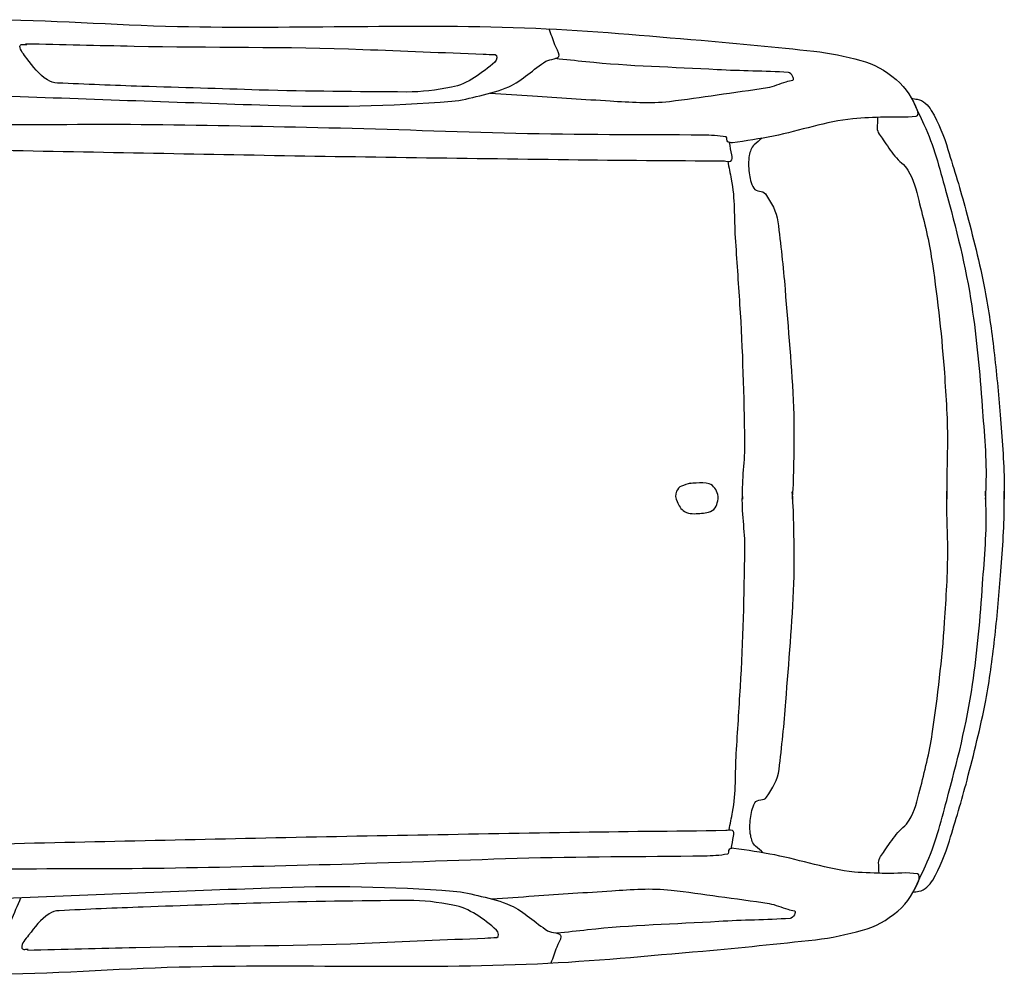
# Model space of a CAD drawing. Extents: x 85.81 to 92.09, y 20.19 to 24.16.
# Tile 9 of 12: x 90.62 to 92.09, y 20.34 to 21.76. Entities that reach past the tile are written whole.
import ezdxf

# ---------------------------------------------------------------- set-up
doc = ezdxf.new("R2010")
doc.units = 0
doc.header["$MEASUREMENT"] = 0
doc.layers.get('0').update_dxf_attribs({"linetype": 'CONTINUOUS'})

msp = doc.modelspace()

# ---------------------------------------------------------------- linework, layer by layer
at = {"linetype": 'Continuous'}
for points, knots in [([(89.7955, 21.7603), (89.8313, 21.76), (89.867, 21.7597), (89.9028, 21.7593), (90.0537, 21.7579), (90.2047, 21.7602), (90.3557, 21.761), (90.4278, 21.7614), (90.5, 21.7635), (90.5722, 21.7636), (90.6677, 21.7638), (90.7631, 21.756), (90.8585, 21.7538), (91.036, 21.7499), (91.2139, 21.7585), (91.3912, 21.751), (91.4733, 21.7476), (91.5552, 21.7399), (91.6372, 21.7331), (91.6932, 21.7285), (91.7489, 21.7228), (91.8048, 21.7169), (91.8283, 21.7145), (91.8514, 21.7092), (91.8745, 21.7031), (91.894, 21.6981), (91.9104, 21.6886), (91.9272, 21.6748), (91.9426, 21.6621), (91.9516, 21.6453), (91.9585, 21.6293), (91.9597, 21.6265), (91.96, 21.6202), (91.9567, 21.6197), (91.9411, 21.6175), (91.9254, 21.6195), (91.9098, 21.6188), (91.8942, 21.6181), (91.8785, 21.6182), (91.8629, 21.6165), (91.8227, 21.6121), (91.7845, 21.5987), (91.7447, 21.5907), (91.7243, 21.5866), (91.704, 21.5834), (91.6837, 21.5806), (91.6813, 21.5803), (91.6791, 21.5812), (91.6768, 21.5823), (91.6744, 21.5834), (91.6768, 21.5889), (91.6743, 21.5893), (91.6629, 21.5911), (91.6515, 21.5919), (91.64, 21.592), (91.5472, 21.593), (91.4544, 21.5921), (91.3616, 21.5946), (91.2689, 21.597), (91.1762, 21.6005), (91.0835, 21.6026), (90.9958, 21.6047), (90.9081, 21.6064), (90.8204, 21.6074), (90.7361, 21.6084), (90.6518, 21.6069), (90.5675, 21.6076), (90.4729, 21.6083), (90.3783, 21.6104), (90.2837, 21.6131), (90.2314, 21.6146), (90.1791, 21.6175), (90.1269, 21.6206), (90.109, 21.6217), (90.091, 21.6225), (90.0733, 21.6255), (90.07, 21.626), (90.0668, 21.6266), (90.0635, 21.6271)], [0, 0, 0, 0, 0.026108, 0.026108, 0.026108, 0.136308, 0.136308, 0.136308, 0.188997, 0.188997, 0.188997, 0.25871, 0.25871, 0.25871, 0.388323, 0.388323, 0.388323, 0.44835, 0.44835, 0.44835, 0.489307, 0.489307, 0.489307, 0.50661, 0.50661, 0.50661, 0.521158, 0.521158, 0.521158, 0.534591, 0.534591, 0.534591, 0.536968, 0.536968, 0.536968, 0.548383, 0.548383, 0.548383, 0.559823, 0.559823, 0.559823, 0.589255, 0.589255, 0.589255, 0.604309, 0.604309, 0.604309, 0.606019, 0.606019, 0.606019, 0.607828, 0.607828, 0.607828, 0.616214, 0.616214, 0.616214, 0.683946, 0.683946, 0.683946, 0.751651, 0.751651, 0.751651, 0.81568, 0.81568, 0.81568, 0.877227, 0.877227, 0.877227, 0.946283, 0.946283, 0.946283, 0.984492, 0.984492, 0.984492, 0.99758, 0.99758, 0.99758, 1, 1, 1, 1]), ([(89.5947, 21.7333), (89.6011, 21.7296), (89.6075, 21.7259), (89.6139, 21.7222), (89.627, 21.7146), (89.6442, 21.7212), (89.6593, 21.7204), (89.6901, 21.7188), (89.7208, 21.7176), (89.7515, 21.7154), (89.7786, 21.7135), (89.8055, 21.7107), (89.8326, 21.7081), (89.8848, 21.7031), (89.9369, 21.6974), (89.989, 21.691), (90.024, 21.6867), (90.058, 21.6758), (90.093, 21.6717), (90.1179, 21.6688), (90.1429, 21.6666), (90.1679, 21.6646), (90.1963, 21.6624), (90.2246, 21.6594), (90.2531, 21.6585), (90.2797, 21.6577), (90.3064, 21.6573), (90.333, 21.6568), (90.3945, 21.6557), (90.4561, 21.6556), (90.5176, 21.6538), (90.5451, 21.6529), (90.5726, 21.6516), (90.6002, 21.6505), (90.7312, 21.6456), (90.8622, 21.6411), (90.9932, 21.6366), (91.0842, 21.6335), (91.1752, 21.6353), (91.2663, 21.6425), (91.2805, 21.6437), (91.2942, 21.6473), (91.308, 21.6506), (91.3228, 21.6541), (91.3373, 21.6579), (91.3513, 21.6641), (91.3719, 21.6732), (91.3879, 21.6906), (91.4065, 21.702), (91.4125, 21.7057), (91.4265, 21.7047), (91.4261, 21.7109), (91.4259, 21.7158), (91.4218, 21.7212), (91.4199, 21.7264), (91.417, 21.7343), (91.414, 21.7422), (91.4111, 21.7501)], [0, 0, 0, 0, 0.011723, 0.011723, 0.011723, 0.035683, 0.035683, 0.035683, 0.084334, 0.084334, 0.084334, 0.127226, 0.127226, 0.127226, 0.210201, 0.210201, 0.210201, 0.26596, 0.26596, 0.26596, 0.30559, 0.30559, 0.30559, 0.350629, 0.350629, 0.350629, 0.392746, 0.392746, 0.392746, 0.490062, 0.490062, 0.490062, 0.533625, 0.533625, 0.533625, 0.740914, 0.740914, 0.740914, 0.884938, 0.884938, 0.884938, 0.907309, 0.907309, 0.907309, 0.931199, 0.931199, 0.931199, 0.966523, 0.966523, 0.966523, 0.977895, 0.977895, 0.977895, 0.98669, 0.98669, 0.98669, 1, 1, 1, 1]), ([(90.6328, 21.7281), (90.6865, 21.7269), (90.7403, 21.7257), (90.794, 21.7245), (90.9074, 21.7221), (91.0209, 21.724), (91.1343, 21.7196), (91.1939, 21.7172), (91.2535, 21.7149), (91.3132, 21.7126), (91.3191, 21.7124), (91.3251, 21.7121), (91.3311, 21.7119), (91.3347, 21.7117), (91.3335, 21.7032), (91.3306, 21.7008), (91.3115, 21.685), (91.2906, 21.6679), (91.2658, 21.6633), (91.2436, 21.6591), (91.2216, 21.656), (91.1993, 21.6562), (91.1263, 21.6568), (91.0533, 21.657), (90.9803, 21.6592), (90.922, 21.661), (90.8637, 21.6628), (90.8054, 21.6646), (90.7637, 21.666), (90.7219, 21.6677), (90.6802, 21.6695), (90.6749, 21.6698), (90.6699, 21.6713), (90.6652, 21.6743), (90.6519, 21.6826), (90.6443, 21.6936), (90.6347, 21.7059), (90.6301, 21.7118), (90.6244, 21.7184), (90.6244, 21.7242), (90.6244, 21.7253), (90.626, 21.727), (90.6273, 21.7269), (90.6296, 21.7268), (90.6319, 21.7267), (90.6342, 21.7266)], [0, 0, 0, 0, 0.110236, 0.110236, 0.110236, 0.342992, 0.342992, 0.342992, 0.465458, 0.465458, 0.465458, 0.477705, 0.477705, 0.477705, 0.485264, 0.485264, 0.485264, 0.536535, 0.536535, 0.536535, 0.582235, 0.582235, 0.582235, 0.732069, 0.732069, 0.732069, 0.851713, 0.851713, 0.851713, 0.93744, 0.93744, 0.93744, 0.948183, 0.948183, 0.948183, 0.97821, 0.97821, 0.97821, 0.992621, 0.992621, 0.992621, 0.99529, 0.99529, 0.99529, 1, 1, 1, 1]), ([(91.3236, 21.6545), (91.3446, 21.6531), (91.3656, 21.6517), (91.3866, 21.6503), (91.4251, 21.6477), (91.4636, 21.6454), (91.5021, 21.643), (91.5314, 21.6412), (91.5608, 21.6389), (91.5903, 21.6423), (91.6141, 21.6451), (91.6374, 21.6487), (91.6609, 21.652), (91.6859, 21.6555), (91.7109, 21.6588), (91.7358, 21.6629), (91.7454, 21.6645), (91.7544, 21.6688), (91.7637, 21.6715), (91.7669, 21.6725), (91.7704, 21.673), (91.7734, 21.6739), (91.7774, 21.6751), (91.7713, 21.6849), (91.767, 21.6852), (91.7317, 21.6877), (91.6963, 21.6873), (91.661, 21.6893), (91.5959, 21.6932), (91.5306, 21.6942), (91.4657, 21.7011), (91.4506, 21.7027), (91.4355, 21.7043), (91.4203, 21.7059)], [0, 0, 0, 0, 0.077528, 0.077528, 0.077528, 0.21978, 0.21978, 0.21978, 0.328184, 0.328184, 0.328184, 0.415869, 0.415869, 0.415869, 0.508854, 0.508854, 0.508854, 0.54474, 0.54474, 0.54474, 0.557068, 0.557068, 0.557068, 0.573074, 0.573074, 0.573074, 0.703434, 0.703434, 0.703434, 0.943893, 0.943893, 0.943893, 1, 1, 1, 1]), ([(91.95, 21.6467), (91.9529, 21.6463), (91.9558, 21.6458), (91.9587, 21.6454), (91.9674, 21.644), (91.9748, 21.6368), (91.9795, 21.6288), (91.9907, 21.6098), (91.9981, 21.5907), (92.0043, 21.5705), (92.0136, 21.5406), (92.0229, 21.5108), (92.0308, 21.4806), (92.0412, 21.4412), (92.0514, 21.4019), (92.0591, 21.3619), (92.0649, 21.3318), (92.0692, 21.3015), (92.0727, 21.2711), (92.0763, 21.2395), (92.0794, 21.2079), (92.0818, 21.1761), (92.0845, 21.1417), (92.0877, 21.1072), (92.0878, 21.0727), (92.0878, 21.0654), (92.0879, 21.058), (92.0879, 21.0507)], [0, 0, 0, 0, 0.013963, 0.013963, 0.013963, 0.056349, 0.056349, 0.056349, 0.157398, 0.157398, 0.157398, 0.306807, 0.306807, 0.306807, 0.501208, 0.501208, 0.501208, 0.647616, 0.647616, 0.647616, 0.799691, 0.799691, 0.799691, 0.964847, 0.964847, 0.964847, 1, 1, 1, 1]), ([(91.9518, 21.6435), (91.9574, 21.6316), (91.963, 21.6197), (91.9686, 21.6077), (91.9832, 21.5768), (91.9915, 21.5435), (92.0006, 21.5104), (92.0163, 21.4535), (92.0308, 21.3967), (92.0396, 21.3383), (92.0471, 21.2886), (92.0517, 21.2388), (92.0552, 21.1886), (92.0579, 21.1494), (92.0621, 21.1102), (92.0606, 21.0709), (92.0603, 21.0641), (92.0601, 21.0574), (92.0598, 21.0506)], [0, 0, 0, 0, 0.065251, 0.065251, 0.065251, 0.233902, 0.233902, 0.233902, 0.524564, 0.524564, 0.524564, 0.772447, 0.772447, 0.772447, 0.966602, 0.966602, 0.966602, 1, 1, 1, 1]), ([(91.8996, 21.6184), (91.8994, 21.6132), (91.8992, 21.6079), (91.899, 21.6026), (91.8988, 21.5962), (91.904, 21.5908), (91.9077, 21.5853), (91.9133, 21.5768), (91.9192, 21.5688), (91.9253, 21.5609), (91.9312, 21.5533), (91.9397, 21.5482), (91.9448, 21.5398), (91.9532, 21.5259), (91.9569, 21.5104), (91.9608, 21.495), (91.9678, 21.4671), (91.9752, 21.4396), (91.9795, 21.4112), (91.9879, 21.3559), (91.9944, 21.3008), (91.9984, 21.2452), (92.001, 21.2092), (92.0035, 21.1732), (92.0035, 21.1372), (92.0035, 21.1138), (92.0023, 21.0903), (92.0025, 21.0669), (92.0025, 21.0614), (92.0026, 21.056), (92.0026, 21.0506)], [0, 0, 0, 0, 0.026845, 0.026845, 0.026845, 0.05966, 0.05966, 0.05966, 0.11083, 0.11083, 0.11083, 0.159586, 0.159586, 0.159586, 0.240232, 0.240232, 0.240232, 0.386066, 0.386066, 0.386066, 0.669605, 0.669605, 0.669605, 0.852993, 0.852993, 0.852993, 0.972434, 0.972434, 0.972434, 1, 1, 1, 1]), ([(90.0714, 21.5803), (90.1171, 21.5795), (90.1627, 21.5787), (90.2084, 21.5779), (90.2989, 21.5763), (90.3894, 21.5739), (90.4799, 21.572), (90.6391, 21.5688), (90.7983, 21.5657), (90.9575, 21.5628), (91.1183, 21.5599), (91.2791, 21.5578), (91.4399, 21.5557), (91.5172, 21.5547), (91.5945, 21.5544), (91.6718, 21.5537), (91.6749, 21.5537), (91.678, 21.5521), (91.6812, 21.5535), (91.6843, 21.5549), (91.6834, 21.5596), (91.6829, 21.5627), (91.6817, 21.5688), (91.6806, 21.575), (91.6794, 21.5812)], [0, 0, 0, 0, 0.083621, 0.083621, 0.083621, 0.249431, 0.249431, 0.249431, 0.541039, 0.541039, 0.541039, 0.835537, 0.835537, 0.835537, 0.97709, 0.97709, 0.97709, 0.98284, 0.98284, 0.98284, 0.988502, 0.988502, 0.988502, 1, 1, 1, 1]), ([(91.7276, 21.5874), (91.7238, 21.5841), (91.72, 21.5808), (91.7162, 21.5775), (91.7118, 21.5737), (91.71, 21.5674), (91.7088, 21.5617), (91.7072, 21.5534), (91.7077, 21.5447), (91.7087, 21.5362), (91.7096, 21.5282), (91.7113, 21.5205), (91.7154, 21.5131), (91.7186, 21.5072), (91.7291, 21.5102), (91.7328, 21.5048), (91.7415, 21.492), (91.7496, 21.4784), (91.7515, 21.4633), (91.7556, 21.4298), (91.7594, 21.3964), (91.762, 21.3628), (91.7665, 21.3042), (91.7722, 21.2457), (91.7746, 21.1869), (91.7757, 21.1591), (91.7753, 21.1314), (91.7747, 21.1037), (91.7743, 21.0871), (91.7742, 21.0704), (91.7727, 21.0538), (91.7727, 21.0527), (91.7726, 21.0516), (91.7725, 21.0505)], [0, 0, 0, 0, 0.026879, 0.026879, 0.026879, 0.058029, 0.058029, 0.058029, 0.103407, 0.103407, 0.103407, 0.146418, 0.146418, 0.146418, 0.180868, 0.180868, 0.180868, 0.261947, 0.261947, 0.261947, 0.442161, 0.442161, 0.442161, 0.756704, 0.756704, 0.756704, 0.904976, 0.904976, 0.904976, 0.994168, 0.994168, 0.994168, 1, 1, 1, 1]), ([(91.6768, 21.5531), (91.6786, 21.5442), (91.6803, 21.5355), (91.6821, 21.5266), (91.6878, 21.4978), (91.686, 21.4687), (91.6879, 21.4397), (91.6901, 21.4066), (91.6923, 21.3735), (91.6945, 21.3404), (91.699, 21.2724), (91.7007, 21.2042), (91.7019, 21.136), (91.7024, 21.108), (91.6971, 21.0801), (91.6986, 21.0521), (91.6986, 21.0516), (91.6987, 21.051), (91.6987, 21.0505)], [0, 0, 0, 0, 0.053623, 0.053623, 0.053623, 0.226432, 0.226432, 0.226432, 0.424114, 0.424114, 0.424114, 0.830025, 0.830025, 0.830025, 0.996669, 0.996669, 0.996669, 1, 1, 1, 1]), ([(91.621, 21.0744), (91.6167, 21.073), (91.6123, 21.0715), (91.608, 21.0701), (91.6046, 21.069), (91.6022, 21.0655), (91.6006, 21.0623), (91.5983, 21.0578), (91.5992, 21.0519), (91.6014, 21.0471), (91.6041, 21.0412), (91.6068, 21.0358), (91.6127, 21.0323), (91.6199, 21.0281), (91.6279, 21.0289), (91.6354, 21.0295), (91.6424, 21.0302), (91.6494, 21.03), (91.656, 21.0354), (91.6594, 21.0382), (91.6601, 21.0417), (91.6612, 21.0452), (91.6624, 21.0492), (91.6633, 21.0535), (91.6621, 21.0575), (91.6601, 21.0642), (91.6561, 21.0712), (91.6494, 21.0733), (91.643, 21.0752), (91.6365, 21.0749), (91.63, 21.0745), (91.6267, 21.0743), (91.6234, 21.0741), (91.62, 21.0739)], [0, 0, 0, 0, 0.077766, 0.077766, 0.077766, 0.139078, 0.139078, 0.139078, 0.226112, 0.226112, 0.226112, 0.331735, 0.331735, 0.331735, 0.461778, 0.461778, 0.461778, 0.583904, 0.583904, 0.583904, 0.646857, 0.646857, 0.646857, 0.717322, 0.717322, 0.717322, 0.832319, 0.832319, 0.832319, 0.943043, 0.943043, 0.943043, 1, 1, 1, 1]), ([(91.6788, 20.5588), (91.6805, 20.5676), (91.6823, 20.5764), (91.684, 20.5853), (91.6896, 20.6139), (91.6876, 20.6432), (91.6895, 20.6722), (91.6915, 20.7053), (91.6936, 20.7384), (91.6957, 20.7715), (91.6999, 20.8396), (91.7013, 20.9078), (91.7023, 20.9759), (91.7027, 21.0039), (91.6973, 21.0318), (91.6987, 21.0598), (91.6988, 21.0603), (91.6988, 21.0609), (91.6988, 21.0615)], [0, 0, 0, 0, 0.053624, 0.053624, 0.053624, 0.226432, 0.226432, 0.226432, 0.424114, 0.424114, 0.424114, 0.830025, 0.830025, 0.830025, 0.996667, 0.996667, 0.996667, 1, 1, 1, 1]), ([(91.7297, 20.5246), (91.7259, 20.5279), (91.7221, 20.5312), (91.7183, 20.5345), (91.7139, 20.5383), (91.712, 20.5445), (91.7109, 20.5503), (91.7091, 20.5587), (91.7097, 20.5673), (91.7106, 20.5757), (91.7114, 20.5837), (91.7132, 20.5915), (91.7172, 20.5989), (91.7205, 20.6049), (91.731, 20.6018), (91.7346, 20.6073), (91.7433, 20.6202), (91.7514, 20.6337), (91.7532, 20.6488), (91.7571, 20.6823), (91.7608, 20.7158), (91.7632, 20.7494), (91.7676, 20.808), (91.773, 20.8666), (91.7752, 20.9253), (91.7762, 20.953), (91.7757, 20.9807), (91.775, 21.0085), (91.7746, 21.0252), (91.7744, 21.0418), (91.7729, 21.0584), (91.7728, 21.0595), (91.7727, 21.0606), (91.7726, 21.0617)], [0, 0, 0, 0, 0.026878, 0.026878, 0.026878, 0.058029, 0.058029, 0.058029, 0.103407, 0.103407, 0.103407, 0.146419, 0.146419, 0.146419, 0.180868, 0.180868, 0.180868, 0.261948, 0.261948, 0.261948, 0.442161, 0.442161, 0.442161, 0.756704, 0.756704, 0.756704, 0.904976, 0.904976, 0.904976, 0.994167, 0.994167, 0.994167, 1, 1, 1, 1]), ([(91.9018, 20.4943), (91.9016, 20.4995), (91.9014, 20.5048), (91.9012, 20.5101), (91.9009, 20.5165), (91.9062, 20.5219), (91.9098, 20.5274), (91.9154, 20.5359), (91.9212, 20.5439), (91.9273, 20.5519), (91.9332, 20.5595), (91.9417, 20.5647), (91.9467, 20.5731), (91.9551, 20.587), (91.9587, 20.6025), (91.9626, 20.6179), (91.9695, 20.6458), (91.9768, 20.6734), (91.981, 20.7018), (91.9891, 20.757), (91.9955, 20.8123), (91.9993, 20.8679), (92.0017, 20.9038), (92.004, 20.9398), (92.0039, 20.9758), (92.0039, 20.9993), (92.0025, 21.0228), (92.0026, 21.0462), (92.0026, 21.0516), (92.0027, 21.057), (92.0027, 21.0625)], [0, 0, 0, 0, 0.026846, 0.026846, 0.026846, 0.059661, 0.059661, 0.059661, 0.11083, 0.11083, 0.11083, 0.159586, 0.159586, 0.159586, 0.240232, 0.240232, 0.240232, 0.386066, 0.386066, 0.386066, 0.669604, 0.669604, 0.669604, 0.852993, 0.852993, 0.852993, 0.972434, 0.972434, 0.972434, 1, 1, 1, 1]), ([(91.9524, 20.4661), (91.9552, 20.4666), (91.9581, 20.4671), (91.961, 20.4675), (91.9698, 20.469), (91.9771, 20.4763), (91.9817, 20.4842), (91.9927, 20.5031), (92.0002, 20.5223), (92.0064, 20.5426), (92.0155, 20.5725), (92.0247, 20.6023), (92.0326, 20.6326), (92.0427, 20.672), (92.0528, 20.7113), (92.0604, 20.7513), (92.0661, 20.7815), (92.0703, 20.8118), (92.0736, 20.8422), (92.0771, 20.8739), (92.0801, 20.9055), (92.0824, 20.9372), (92.085, 20.9717), (92.088, 21.0061), (92.088, 21.0407), (92.088, 21.048), (92.088, 21.0554), (92.088, 21.0627)], [0, 0, 0, 0, 0.013962, 0.013962, 0.013962, 0.056349, 0.056349, 0.056349, 0.157398, 0.157398, 0.157398, 0.306807, 0.306807, 0.306807, 0.501208, 0.501208, 0.501208, 0.647617, 0.647617, 0.647617, 0.799691, 0.799691, 0.799691, 0.964847, 0.964847, 0.964847, 1, 1, 1, 1]), ([(91.9541, 20.4693), (91.9597, 20.4813), (91.9653, 20.4933), (91.9708, 20.5052), (91.9853, 20.5362), (91.9934, 20.5696), (92.0024, 20.6026), (92.0179, 20.6596), (92.0322, 20.7165), (92.0408, 20.7749), (92.0481, 20.8246), (92.0525, 20.8746), (92.0558, 20.9246), (92.0584, 20.9638), (92.0624, 21.0031), (92.0608, 21.0424), (92.0605, 21.0491), (92.0602, 21.0559), (92.0599, 21.0626)], [0, 0, 0, 0, 0.06525, 0.06525, 0.06525, 0.233901, 0.233901, 0.233901, 0.524564, 0.524564, 0.524564, 0.772447, 0.772447, 0.772447, 0.966601, 0.966601, 0.966601, 1, 1, 1, 1]), ([(90.0735, 20.5255), (90.1192, 20.5265), (90.1648, 20.5274), (90.2105, 20.5284), (90.301, 20.5303), (90.3915, 20.5331), (90.482, 20.5353), (90.6412, 20.5392), (90.8004, 20.5429), (90.9596, 20.5463), (91.1203, 20.5498), (91.2811, 20.5525), (91.4419, 20.5552), (91.5192, 20.5565), (91.5965, 20.5571), (91.6738, 20.5581), (91.6769, 20.5581), (91.6801, 20.5598), (91.6832, 20.5583), (91.6862, 20.5569), (91.6854, 20.5523), (91.6849, 20.5492), (91.6838, 20.543), (91.6826, 20.5369), (91.6815, 20.5307)], [0, 0, 0, 0, 0.083621, 0.083621, 0.083621, 0.249431, 0.249431, 0.249431, 0.541039, 0.541039, 0.541039, 0.835537, 0.835537, 0.835537, 0.97709, 0.97709, 0.97709, 0.98284, 0.98284, 0.98284, 0.988502, 0.988502, 0.988502, 1, 1, 1, 1]), ([(89.7983, 20.3444), (89.834, 20.3449), (89.8698, 20.3454), (89.9056, 20.3459), (90.0565, 20.3479), (90.2075, 20.3462), (90.3584, 20.3459), (90.4306, 20.3458), (90.5028, 20.3439), (90.575, 20.3441), (90.6705, 20.3443), (90.7658, 20.3525), (90.8613, 20.3549), (91.0387, 20.3596), (91.2165, 20.3516), (91.3939, 20.3597), (91.4761, 20.3635), (91.5579, 20.3715), (91.6399, 20.3786), (91.6958, 20.3834), (91.7515, 20.3894), (91.8074, 20.3954), (91.8309, 20.398), (91.8539, 20.4033), (91.8771, 20.4095), (91.8965, 20.4146), (91.9128, 20.4239), (91.9296, 20.438), (91.9452, 20.451), (91.9545, 20.4676), (91.9608, 20.4836), (91.9619, 20.4864), (91.9622, 20.4925), (91.959, 20.4932), (91.9435, 20.4963), (91.9277, 20.4933), (91.9121, 20.4939), (91.8964, 20.4946), (91.8807, 20.4944), (91.8651, 20.4961), (91.8249, 20.5003), (91.7864, 20.5136), (91.7468, 20.5214), (91.7266, 20.5254), (91.7061, 20.5285), (91.6857, 20.5313), (91.6834, 20.5316), (91.6812, 20.5307), (91.6789, 20.5296), (91.6766, 20.5284), (91.6789, 20.523), (91.6765, 20.5226), (91.6651, 20.5207), (91.6536, 20.5199), (91.6421, 20.5197), (91.5493, 20.5184), (91.4565, 20.5189), (91.3638, 20.5161), (91.2711, 20.5133), (91.1784, 20.5095), (91.0857, 20.507), (90.998, 20.5046), (90.9103, 20.5026), (90.8226, 20.5013), (90.7383, 20.5), (90.654, 20.5011), (90.5697, 20.5001), (90.4751, 20.499), (90.3805, 20.4965), (90.286, 20.4935), (90.2336, 20.4918), (90.1814, 20.4887), (90.1291, 20.4854), (90.1112, 20.4843), (90.0933, 20.4834), (90.0756, 20.4804), (90.0723, 20.4798), (90.0691, 20.4793), (90.0658, 20.4787)], [0, 0, 0, 0, 0.026108, 0.026108, 0.026108, 0.136308, 0.136308, 0.136308, 0.188997, 0.188997, 0.188997, 0.25871, 0.25871, 0.25871, 0.388323, 0.388323, 0.388323, 0.44835, 0.44835, 0.44835, 0.489307, 0.489307, 0.489307, 0.50661, 0.50661, 0.50661, 0.521158, 0.521158, 0.521158, 0.534591, 0.534591, 0.534591, 0.536968, 0.536968, 0.536968, 0.548383, 0.548383, 0.548383, 0.559823, 0.559823, 0.559823, 0.589255, 0.589255, 0.589255, 0.60431, 0.60431, 0.60431, 0.606019, 0.606019, 0.606019, 0.607829, 0.607829, 0.607829, 0.616214, 0.616214, 0.616214, 0.683946, 0.683946, 0.683946, 0.751651, 0.751651, 0.751651, 0.81568, 0.81568, 0.81568, 0.877227, 0.877227, 0.877227, 0.946283, 0.946283, 0.946283, 0.984492, 0.984492, 0.984492, 0.99758, 0.99758, 0.99758, 1, 1, 1, 1]), ([(89.5974, 20.3707), (89.6038, 20.3744), (89.6102, 20.3782), (89.6166, 20.3819), (89.6297, 20.3896), (89.6469, 20.383), (89.662, 20.3839), (89.6927, 20.3856), (89.7234, 20.3869), (89.7541, 20.3892), (89.7812, 20.3912), (89.8081, 20.3941), (89.8351, 20.3968), (89.8874, 20.402), (89.9395, 20.4079), (89.9915, 20.4145), (90.0265, 20.419), (90.0605, 20.43), (90.0955, 20.4342), (90.1204, 20.4372), (90.1453, 20.4395), (90.1703, 20.4416), (90.1987, 20.4439), (90.227, 20.447), (90.2555, 20.448), (90.2821, 20.4489), (90.3088, 20.4494), (90.3354, 20.45), (90.3969, 20.4513), (90.4585, 20.4517), (90.52, 20.4537), (90.5475, 20.4547), (90.575, 20.4561), (90.6025, 20.4573), (90.7335, 20.4627), (90.8645, 20.4677), (90.9955, 20.4727), (91.0865, 20.4762), (91.1779, 20.4747), (91.2687, 20.4678), (91.2828, 20.4667), (91.2965, 20.4631), (91.3104, 20.4599), (91.3251, 20.4564), (91.3397, 20.4527), (91.3537, 20.4465), (91.3743, 20.4375), (91.3904, 20.4202), (91.409, 20.4088), (91.4151, 20.4051), (91.4288, 20.4065), (91.4287, 20.4), (91.4287, 20.3949), (91.4244, 20.3897), (91.4225, 20.3845), (91.4196, 20.3766), (91.4167, 20.3687), (91.4139, 20.3607)], [0, 0, 0, 0, 0.011723, 0.011723, 0.011723, 0.035683, 0.035683, 0.035683, 0.084334, 0.084334, 0.084334, 0.127226, 0.127226, 0.127226, 0.210201, 0.210201, 0.210201, 0.26596, 0.26596, 0.26596, 0.30559, 0.30559, 0.30559, 0.350629, 0.350629, 0.350629, 0.392746, 0.392746, 0.392746, 0.490062, 0.490062, 0.490062, 0.533625, 0.533625, 0.533625, 0.740914, 0.740914, 0.740914, 0.884938, 0.884938, 0.884938, 0.907308, 0.907308, 0.907308, 0.931199, 0.931199, 0.931199, 0.966523, 0.966523, 0.966523, 0.977895, 0.977895, 0.977895, 0.98669, 0.98669, 0.98669, 1, 1, 1, 1]), ([(91.326, 20.456), (91.347, 20.4575), (91.3679, 20.459), (91.3889, 20.4605), (91.4274, 20.4632), (91.4659, 20.4657), (91.5044, 20.4682), (91.5337, 20.4701), (91.5634, 20.4725), (91.5926, 20.4692), (91.6162, 20.4665), (91.6397, 20.463), (91.6633, 20.4598), (91.6883, 20.4563), (91.7133, 20.4532), (91.7382, 20.4491), (91.7478, 20.4476), (91.7568, 20.4434), (91.7661, 20.4407), (91.7693, 20.4397), (91.7728, 20.4392), (91.7759, 20.4383), (91.78, 20.4371), (91.7738, 20.4273), (91.7695, 20.427), (91.7342, 20.4246), (91.6988, 20.4247), (91.6635, 20.4224), (91.5984, 20.4184), (91.5331, 20.4171), (91.4683, 20.4099), (91.4532, 20.4083), (91.438, 20.4066), (91.4229, 20.405)], [0, 0, 0, 0, 0.077528, 0.077528, 0.077528, 0.21978, 0.21978, 0.21978, 0.328184, 0.328184, 0.328184, 0.415869, 0.415869, 0.415869, 0.508853, 0.508853, 0.508853, 0.544739, 0.544739, 0.544739, 0.557067, 0.557067, 0.557067, 0.573074, 0.573074, 0.573074, 0.703433, 0.703433, 0.703433, 0.943893, 0.943893, 0.943893, 1, 1, 1, 1]), ([(90.54, 20.3442), (90.543, 20.3484), (90.546, 20.3526), (90.5489, 20.3568), (90.5529, 20.3625), (90.5394, 20.3723), (90.5453, 20.3774), (90.5492, 20.3807), (90.5549, 20.3763), (90.559, 20.378), (90.5678, 20.3815), (90.5769, 20.3849), (90.5847, 20.3915), (90.5957, 20.4009), (90.6055, 20.4105), (90.6109, 20.4231), (90.6159, 20.4348), (90.6209, 20.4465), (90.6259, 20.4582)], [0, 0, 0, 0, 0.097631, 0.097631, 0.097631, 0.229604, 0.229604, 0.229604, 0.31656, 0.31656, 0.31656, 0.499472, 0.499472, 0.499472, 0.758436, 0.758436, 0.758436, 1, 1, 1, 1]), ([(90.6355, 20.3799), (90.6892, 20.3812), (90.7429, 20.3826), (90.7966, 20.384), (90.91, 20.3869), (91.0235, 20.3854), (91.1369, 20.3902), (91.1965, 20.3928), (91.2561, 20.3953), (91.3158, 20.3979), (91.3217, 20.3981), (91.3277, 20.3984), (91.3337, 20.3987), (91.3373, 20.3988), (91.3361, 20.4073), (91.3332, 20.4097), (91.3136, 20.4261), (91.293, 20.4426), (91.2682, 20.447), (91.2461, 20.4509), (91.224, 20.4541), (91.2017, 20.4539), (91.1287, 20.4529), (91.0557, 20.4525), (90.9827, 20.45), (90.9243, 20.4481), (90.8661, 20.446), (90.8078, 20.4439), (90.7661, 20.4425), (90.7243, 20.4406), (90.6826, 20.4386), (90.6774, 20.4383), (90.6724, 20.4368), (90.6676, 20.4338), (90.6544, 20.4255), (90.6469, 20.414), (90.6373, 20.4021), (90.6327, 20.3963), (90.6264, 20.3897), (90.627, 20.3836), (90.6272, 20.3825), (90.6286, 20.3809), (90.6299, 20.381), (90.6322, 20.3811), (90.6345, 20.3812), (90.6368, 20.3813)], [0, 0, 0, 0, 0.110236, 0.110236, 0.110236, 0.342991, 0.342991, 0.342991, 0.465458, 0.465458, 0.465458, 0.477704, 0.477704, 0.477704, 0.485264, 0.485264, 0.485264, 0.536535, 0.536535, 0.536535, 0.582235, 0.582235, 0.582235, 0.732068, 0.732068, 0.732068, 0.851712, 0.851712, 0.851712, 0.937439, 0.937439, 0.937439, 0.948182, 0.948182, 0.948182, 0.978209, 0.978209, 0.978209, 0.992621, 0.992621, 0.992621, 0.99529, 0.99529, 0.99529, 1, 1, 1, 1])]:
    msp.add_open_spline(points, degree=3, knots=knots, dxfattribs=at)

doc.saveas('drawing.dxf')
